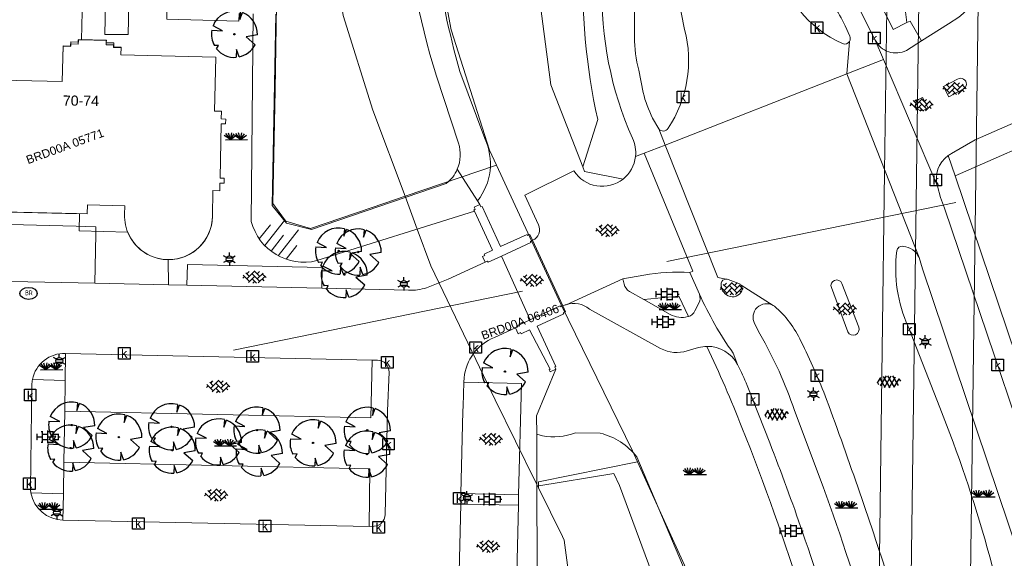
# Model space of a CAD drawing. Header units: metres. Extents: x 95652 to 96661, y 430734 to 431486.
# Tile 43 of 62: x 96305 to 96390, y 431062 to 431108. Entities that reach past the tile are written whole.
import ezdxf

# ---------------------------------------------------------------- set-up
doc = ezdxf.new("R2010")
doc.units = ezdxf.units.M
doc.linetypes.add('HIDDEN', pattern=[9.525, 6.35, -3.175])
doc.layers.get('0').update_dxf_attribs({"linetype": 'CONTINUOUS'})
for name, color, linetype in [('BAR_BEBOUWING', 7, 'CONTINUOUS'), ('BAR_HUISNUMMERS EN STRAATNAMEN', 7, 'CONTINUOUS'), ('BAR_TALUDLIJNEN', 7, 'CONTINUOUS'), ('BAR_TOPO', 7, 'CONTINUOUS'), ('BAR_WATER', 7, 'CONTINUOUS'), ('BAR_WEGEN', 7, 'CONTINUOUS'), ('BOR_LICHTMASTEN', 7, 'CONTINUOUS'), ('BRK_Kadastrale percelen en nummers', 7, 'CONTINUOUS'), ('BRK_Kadatrale percelen', 7, 'CONTINUOUS')]:
    doc.layers.add(name, color=color, linetype=linetype)
for name, color, linetype, true_color in [('BAR_PUNTSYMBOLEN', 7, 'CONTINUOUS', 0x707070), ('BAR_SYMBOLEN', 7, 'CONTINUOUS', 0x707070), ('BOR_PERSLEIDINGEN', 7, 'CONTINUOUS', 0x707070)]:
    doc.layers.add(name, color=color, linetype=linetype, true_color=true_color)
doc.styles.add('NLCS-ISO', font='NLCS-ISO.ttf')

# ---------------------------------------------------------------- blocks, each defined once
blk = doc.blocks.new('lichtmast_templ_1')
at = {"color": 8, "ltscale": 0.1, "true_color": 0x707070}
for p, q in [((-1.1, 0.63), (-2.19, 1.27)), ((0, 1.27), (0, 2.53)), ((1.1, 0.63), (2.19, 1.27)), ((-1.1, -0.63), (-2.19, -1.27)), ((0, -1.27), (0, -2.53)), ((1.1, -0.63), (2.19, -1.27))]:
    blk.add_line(p, q, dxfattribs=at)
at = {"color": 8, "true_color": 0x707070, "flags": 128}
for points in [[(-1.16, 0.5), (1.16, 0.5)], [(-1.16, -0.5), (1.16, -0.5)]]:
    blk.add_lwpolyline(points, dxfattribs=at)
at = {"color": 8, "ltscale": 0.1, "true_color": 0x707070}
blk.add_circle((0, 0), 1.27, dxfattribs=at)
blk = doc.blocks.new('betonstraatstenen_templ_1')
at = {"color": 8, "true_color": 0x707070}
for p, q in [((-3.44, -0.47), (-2.97, 0)), ((-3.31, 0.34), (-1.48, -1.48)), ((-2.52, 1.03), (-1.48, 0)), ((-2.23, -0.74), (0, 1.48)), ((-2.23, 0.74), (-1.57, 1.4)), ((-1.77, -1.77), (0, 0)), ((-0.74, 0.74), (1.48, -1.48)), ((-0.1, 1.58), (1.48, 0)), ((0.74, 0.74), (1.4, 1.4)), ((0.74, -0.74), (2.46, 0.98)), ((1.06, -1.91), (2.97, 0)), ((2.23, 0.74), (3.31, -0.34)), ((-0.74, -0.74), (0.5, -1.99)), ((-0.52, -2), (0, -1.48)), ((2.23, -0.74), (2.72, -1.24))]:
    blk.add_line(p, q, dxfattribs=at)
blk = doc.blocks.new('lichtmast_templ_2')
at = {"color": 8, "ltscale": 0.1, "true_color": 0x707070}
for p, q in [((-1.1, 0.63), (-2.19, 1.27)), ((0, 1.27), (0, 2.53)), ((1.1, 0.63), (2.19, 1.27)), ((-1.1, -0.63), (-2.19, -1.27)), ((0, -1.27), (0, -2.53)), ((1.1, -0.63), (2.19, -1.27))]:
    blk.add_line(p, q, dxfattribs=at)
at = {"color": 8, "true_color": 0x707070, "flags": 128}
for points in [[(-1.16, 0.5), (1.16, 0.5)], [(-1.16, -0.5), (1.16, -0.5)]]:
    blk.add_lwpolyline(points, dxfattribs=at)
at = {"color": 8, "ltscale": 0.1, "true_color": 0x707070}
blk.add_circle((0, 0), 1.27, dxfattribs=at)
blk = doc.blocks.new('gras_templ_1')
at = {"color": 8, "true_color": 0x707070, "flags": 128}
for points in [[(-0.376, -0.169), (-0.752, 0.081)], [(-0.376, -0.169), (-0.657, 0.202)], [(-0.376, -0.169), (-0.488, 0.24)], [(-0.376, -0.169), (-0.291, 0.251)], [(-0.376, -0.169), (-0.131, 0.191)], [(-0.376, -0.169), (-0.007, 0.103)], [(0.247, -0.165), (-0.129, 0.086)], [(0.247, -0.165), (-0.034, 0.206)], [(0.247, -0.165), (0.135, 0.245)], [(0.247, -0.165), (0.332, 0.255)], [(0.247, -0.165), (0.492, 0.196)], [(0.247, -0.165), (0.616, 0.107)], [(-0.688, -0.172), (0.688, -0.161)]]:
    blk.add_lwpolyline(points, dxfattribs=at)
blk = doc.blocks.new('tegels_templ_1')
at = {"color": 8, "true_color": 0x707070}
for p, q in [((-3.08, 0.75), (-3, 0.75)), ((-3, -0.83), (-3, 0.83)), ((-3, 0), (-1.5, 0)), ((-1.84, 1.5), (-1.5, 1.5)), ((-1.5, -1.6), (-1.5, 1.6)), ((-1.5, 0.75), (0, 0.75)), ((0, -1.78), (0, 1.78)), ((0, 1.5), (1.5, 1.5)), ((0, 0), (1.5, 0)), ((1.5, -1.6), (1.5, 1.6)), ((1.5, 0.75), (3, 0.75)), ((3, -0.83), (3, 0.83)), ((3, 0), (3.39, 0)), ((-3.08, -0.75), (-3, -0.75)), ((-1.84, -1.5), (-1.5, -1.5)), ((-1.5, -0.75), (0, -0.75)), ((0, -1.5), (1.5, -1.5)), ((1.5, -0.75), (3, -0.75))]:
    blk.add_line(p, q, dxfattribs=at)
blk = doc.blocks.new('asfalt_templ_1')
at = {"color": 8, "ltscale": 0.1, "true_color": 0x707070}
for p, q in [((-5.73, -0.58), (-4.19, 2.08)), ((-2, -2.83), (-4.67, 1.79)), ((-4.27, -2.06), (-1.41, 2.89)), ((0.39, -2.97), (-2.83, 2.61)), ((-2.36, -2.75), (0.91, 2.91)), ((2.51, -2.63), (-0.71, 2.95)), ((-0.19, -2.99), (2.96, 2.46)), ((4.34, -1.81), (1.68, 2.8)), ((2.29, -2.69), (4.71, 1.49)), ((5.47, 0.24), (4.78, 1.42)), ((-5.08, -1.49), (-5.82, -0.22))]:
    blk.add_line(p, q, dxfattribs=at)
blk = doc.blocks.new('kolk-symbool_templ_1')
at = {"true_color": 0x707070}
h = blk.add_hatch(color=8, dxfattribs=at)
h.dxf.hatch_style = 1
h.paths.add_polyline_path([(0.023, -0.036), (0.189, 0.125), (0.094, 0.125), (-0.08, -0.052), (-0.028, -0.087), (0.115, -0.309), (0.206, -0.309)])
h.paths.add_polyline_path([(-0.028, -0.087), (-0.08, -0.052), (-0.08, 0.29), (-0.154, 0.29), (-0.154, -0.309), (-0.08, -0.309), (-0.08, -0.137)])
at = {"color": 8, "true_color": 0x707070}
blk.add_lwpolyline([(-0.376, 0.366), (0.374, 0.366), (0.374, -0.384), (-0.376, -0.384)], close=True, dxfattribs=at)
blk = doc.blocks.new('brandkraanput_templ_1')
at = {"true_color": 0x707070}
h = blk.add_hatch(color=8, dxfattribs=at)
h.dxf.hatch_style = 1
h.paths.add_polyline_path([(-0.121, 0.087), (-0.081, 0.087), (-0.046, 0.092), (-0.053, 0.098), (-0.061, 0.103), (-0.071, 0.106), (-0.081, 0.107), (-0.131, 0.107), (-0.138, 0.105), (-0.141, 0.097), (-0.141, -0.083), (-0.139, -0.09), (-0.131, -0.093), (-0.081, -0.093), (-0.074, -0.093), (-0.064, -0.091), (-0.055, -0.087), (-0.047, -0.082), (-0.039, -0.076), (-0.121, -0.073), (-0.121, 0.007), (-0.081, 0.007), (-0.041, 0.012), (-0.05, 0.018), (-0.046, 0.021), (-0.121, 0.027)])
h.paths.add_polyline_path([(-0.031, 0.057), (-0.032, 0.066), (-0.035, 0.076), (-0.039, 0.085), (-0.046, 0.092), (-0.081, 0.087), (-0.078, 0.087), (-0.068, 0.084), (-0.06, 0.078), (-0.058, 0.075), (-0.053, 0.067), (-0.051, 0.057), (-0.051, 0.053), (-0.054, 0.044), (-0.06, 0.036), (-0.063, 0.033), (-0.071, 0.028), (-0.081, 0.027), (-0.121, 0.027), (-0.046, 0.021), (-0.039, 0.029), (-0.035, 0.037), (-0.032, 0.047)])
h.paths.add_polyline_path([(-0.021, -0.03), (-0.022, -0.02), (-0.025, -0.011), (-0.029, -0.002), (-0.034, 0.005), (-0.041, 0.012), (-0.081, 0.007), (-0.08, 0.007), (-0.07, 0.005), (-0.061, 0.001), (-0.053, -0.005), (-0.052, -0.006), (-0.046, -0.014), (-0.042, -0.023), (-0.041, -0.033), (-0.041, -0.035), (-0.043, -0.045), (-0.047, -0.054), (-0.053, -0.061), (-0.054, -0.063), (-0.062, -0.069), (-0.071, -0.072), (-0.081, -0.073), (-0.121, -0.073), (-0.039, -0.076), (-0.034, -0.07), (-0.028, -0.062), (-0.024, -0.053), (-0.022, -0.043), (-0.021, -0.033)])
h.paths.add_polyline_path([(0.039, -0.013), (0.079, -0.013), (0.082, -0.013), (0.103, -0.009), (0.106, -0.007), (0.115, -0.003), (0.122, 0.003), (0.039, 0.007), (0.039, 0.087), (0.079, 0.087), (0.121, 0.089), (0.116, 0.094), (0.107, 0.1), (0.099, 0.104), (0.089, 0.106), (0.079, 0.107), (0.029, 0.107), (0.022, 0.105), (0.019, 0.097), (0.019, -0.083), (0.021, -0.09), (0.029, -0.093), (0.036, -0.091), (0.039, -0.083)])
h.paths.add_polyline_path([(0.103, -0.009), (0.082, -0.013), (0.12, -0.088), (0.12, -0.089), (0.129, -0.093), (0.136, -0.09), (0.139, -0.083), (0.137, -0.079)])
h.paths.add_polyline_path([(0.138, 0.036), (0.139, 0.047), (0.138, 0.054), (0.136, 0.064), (0.133, 0.073), (0.128, 0.082), (0.121, 0.089), (0.079, 0.087), (0.08, 0.087), (0.09, 0.085), (0.099, 0.081), (0.107, 0.075), (0.108, 0.074), (0.114, 0.066), (0.118, 0.057), (0.119, 0.047), (0.119, 0.045), (0.117, 0.035), (0.113, 0.026), (0.107, 0.018), (0.106, 0.017), (0.098, 0.012), (0.089, 0.008), (0.079, 0.007), (0.039, 0.007), (0.122, 0.003), (0.128, 0.01), (0.133, 0.018), (0.136, 0.026)])
at = {"color": 8, "true_color": 0x707070}
blk.add_ellipse((-0.013, -0.017), major_axis=(-0.364, 0), ratio=0.685994, dxfattribs=at)
blk = doc.blocks.new('lichtmast_templ_3')
at = {"color": 8, "ltscale": 0.1, "true_color": 0x707070}
for p, q in [((-1.1, 0.63), (-2.19, 1.27)), ((0, 1.27), (0, 2.53)), ((1.1, 0.63), (2.19, 1.27)), ((-1.1, -0.63), (-2.19, -1.27)), ((0, -1.27), (0, -2.53)), ((1.1, -0.63), (2.19, -1.27))]:
    blk.add_line(p, q, dxfattribs=at)
at = {"color": 8, "true_color": 0x707070, "flags": 128}
for points in [[(-1.16, 0.5), (1.16, 0.5)], [(-1.16, -0.5), (1.16, -0.5)]]:
    blk.add_lwpolyline(points, dxfattribs=at)
at = {"color": 8, "ltscale": 0.1, "true_color": 0x707070}
blk.add_circle((0, 0), 1.27, dxfattribs=at)
blk = doc.blocks.new('boom_templ_2')
at = {"color": 8, "ltscale": 20, "true_color": 0x707070, "flags": 128}
for points in [[(0.63, 2.39), (0.56, 1.58), (0.85, 2.33)], [(-2.44, 0.44), (-1.29, 0.39), (-2.3, 0.92)], [(2.48, -0.06), (1.26, -0.27), (2.21, -1.12)], [(-1.92, -1.57), (-1.72, -1.19), (-2.16, -1.22)], [(0.49, -2.43), (0.21, -1.64), (0.18, -2.47)]]:
    blk.add_lwpolyline(points, dxfattribs=at)
blk.add_lwpolyline([(2.48, -0.06, 0.321944), (0.85, 2.33, 0.321944)], format="xyb", dxfattribs=at)
at = {"color": 8, "true_color": 0x707070}
blk.add_circle((0, 0), 0.0738, dxfattribs=at)
at = {"color": 8, "ltscale": 20, "true_color": 0x707070}
for start, end in [(75.1844, 158.299), (169.749, 209.4302), (219.2667, 274.1068), (281.3601, 333.2046)]:
    blk.add_arc((0, 0), 2.48, start, end, dxfattribs=at)

msp = doc.modelspace()

# ---------------------------------------------------------------- linework, layer by layer
at = {"layer": 'BAR_BEBOUWING', "color": 8, "linetype": 'Continuous', "lineweight": 0, "ltscale": 0.01, "true_color": 0x707070, "flags": 128}
for points in [[(96310.619, 431106.247), (96310.324, 431106.255), (96310.315, 431105.883), (96309.655, 431105.898), (96309.65, 431105.678), (96309.023, 431105.691), (96308.951, 431102.652), (96294.58, 431102.971), (96294.526, 431100.951), (96293.798, 431100.963), (96293.729, 431098.559), (96293.105, 431098.57), (96292.937, 431091.135), (96294.836, 431091.082), (96294.839, 431091.623), (96310.176, 431091.28), (96311.091, 431091.26), (96311.108, 431092.03), (96314.332, 431091.958), (96314.316, 431091.2, 0.120161), (96314.695, 431089.445, 0.285449), (96318.075, 431087.314)], [(96318.075, 431087.314, 0.409822), (96321.882, 431091.02), (96321.919, 431093.258), (96322.518, 431093.249), (96322.529, 431093.908), (96322.899, 431093.902), (96322.906, 431094.322), (96322.536, 431094.328), (96322.631, 431099.02), (96323.01, 431099.015), (96323.023, 431099.423), (96322.634, 431099.434), (96322.652, 431100.097), (96322.064, 431100.112), (96322.166, 431104.766), (96314.007, 431104.953), (96314.019, 431105.577), (96313.359, 431105.589), (96313.365, 431105.808), (96312.725, 431105.824), (96312.733, 431106.19), (96310.619, 431106.247)]]:
    msp.add_lwpolyline(points, format="xyb", dxfattribs=at)
at = {"layer": 'BAR_TALUDLIJNEN', "color": 8, "linetype": 'Continuous', "lineweight": 0, "true_color": 0x707070, "flags": 128}
for points in [[(96325.916, 431089.11), (96326.874, 431090.322)], [(96326.387, 431088.535), (96328.086, 431090.684)], [(96327.544, 431087.656), (96329.304, 431089.883)], [(96328.231, 431087.354), (96329.153, 431088.521)]]:
    msp.add_lwpolyline(points, dxfattribs=at)
at = {"layer": 'BAR_TALUDLIJNEN', "color": 8, "linetype": 'Continuous', "lineweight": 0, "ltscale": 0.01, "true_color": 0x707070, "flags": 128}
msp.add_lwpolyline([(96326.933, 431088.054), (96328.014, 431089.421)], dxfattribs=at)
at = {"layer": 'BAR_TOPO', "color": 8, "linetype": 'Continuous', "lineweight": 0, "ltscale": 0.01, "true_color": 0x707070, "flags": 128}
for points in [[(96342.853, 431230.335), (96343.399, 431188.732), (96344.471, 431171.487), (96345.866, 431156.793), (96347.11, 431143.012), (96348.454, 431128.335), (96349.408, 431114.671), (96351.043, 431102.36), (96353.789, 431095.303)], [(96381.468, 431109.563), (96381.695, 431107.729)], [(96357.246, 431094.251), (96353.944, 431094.905), (96353.789, 431095.303)], [(96344.447, 431091.501), (96344.41, 431091.581), (96344.505, 431091.657), (96344.434, 431091.839), (96344.922, 431092.059)], [(96349.463, 431088.987), (96349.233, 431089.482), (96349.034, 431089.39), (96348.981, 431089.488), (96346.697, 431088.438), (96345.105, 431091.905), (96345.004, 431091.865), (96344.922, 431092.059)], [(96344.447, 431091.501), (96346.016, 431088.122), (96345.299, 431087.784), (96345.336, 431087.684), (96345.139, 431087.586), (96345.382, 431087.098)], [(96346.775, 431087.625), (96349.307, 431088.789), (96349.266, 431088.884), (96349.463, 431088.987)], [(96345.382, 431087.098), (96345.579, 431087.196), (96345.625, 431087.096), (96346.775, 431087.625)], [(96352.072, 431083.324), (96351.872, 431083.239), (96351.826, 431083.334), (96349.243, 431082.135)], [(96351.463, 431077.879), (96351.372, 431078.073), (96351.469, 431078.123), (96349.858, 431081.582), (96352.148, 431082.639), (96352.103, 431082.736), (96352.3, 431082.83), (96352.072, 431083.324)], [(96349.243, 431082.135), (96348.144, 431081.625), (96348.189, 431081.527), (96347.989, 431081.434)], [(96347.989, 431081.434), (96348.221, 431080.935), (96348.42, 431081.028), (96348.467, 431080.928), (96349.179, 431081.26), (96350.979, 431077.883), (96350.88, 431077.835), (96350.973, 431077.642), (96351.463, 431077.879)], [(96349.812, 431072.29), (96349.805, 431073.868), (96351.463, 431077.879)]]:
    msp.add_lwpolyline(points, dxfattribs=at)
msp.add_lwpolyline([(96353.789, 431095.303), (96355.069, 431099.372, -0.062689), (96353.79, 431113.363), (96354.042, 431129.874), (96354.289, 431154.547), (96355.181, 431187.105), (96355.795, 431216.327), (96356.764, 431228.023), (96356.935, 431230.709)], format="xyb", dxfattribs=at)
msp.add_lwpolyline([(96312.621, 431106.708), (96314.636, 431106.694), (96314.711, 431110.664), (96312.69, 431110.774)], close=True, dxfattribs=at)
at = {"layer": 'BAR_WATER', "color": 8, "linetype": 'Continuous', "lineweight": 0, "ltscale": 0.01, "true_color": 0x707070, "flags": 128}
for points in [[(96326.098, 431234.053), (96327.376, 431230.613), (96330.512, 431221.607), (96332.486, 431203.45), (96333.796, 431179.865), (96335.774, 431154.399), (96337.242, 431135.155), (96338.2, 431119.924), (96338.079, 431118.558, 0.048677), (96341.172, 431103.132), (96343.077, 431097.345, -0.181445), (96342.976, 431095.113)], [(96344.719, 431092.377, 0.285483), (96345.335, 431097.75), (96343.182, 431103.51, -0.025249), (96340.963, 431113.697), (96339.742, 431120.456), (96339.217, 431136.171), (96337.175, 431154.822), (96335.182, 431179.975), (96333.884, 431203.527), (96331.887, 431221.917), (96328.721, 431231.006), (96328.7, 431231.056)], [(96325.389, 431108.485), (96325.227, 431090.612, 0.410341), (96330.883, 431087.229), (96344.447, 431091.501)], [(96342.976, 431095.113, -0.125193), (96342.02, 431093.865), (96330.403, 431089.904), (96328.272, 431090.452), (96327.038, 431091.99), (96327.337, 431108.46)], [(96362.967, 431033.673), (96363.12, 431033.695), (96368.725, 431036.297, 0.377153), (96369.994, 431042.43), (96368.516, 431045.027), (96367.332, 431049.286), (96358.431, 431070.325, 0.171846), (96355.291, 431072.368), (96353.147, 431072.392, -0.131461), (96350.299, 431072.143), (96349.812, 431072.29)]]:
    msp.add_lwpolyline(points, format="xyb", dxfattribs=at)
for points in [[(96344.719, 431092.377), (96342.976, 431095.113)], [(96344.922, 431092.059), (96344.719, 431092.377)], [(96349.812, 431072.29), (96349.831, 431067.808)], [(96349.831, 431067.808), (96356.46, 431068.905), (96356.931, 431067.871), (96364.23, 431048.159), (96365.324, 431044.597)], [(96349.831, 431067.808), (96349.891, 431053.998)]]:
    msp.add_lwpolyline(points, dxfattribs=at)
at = {"layer": 'BAR_WEGEN', "color": 8, "linetype": 'Continuous', "lineweight": 0, "ltscale": 0.01, "true_color": 0x707070, "flags": 128}
for points in [[(96378.976, 431106.216), (96376.537, 431111.086, -0.05273), (96374.991, 431114.685, -0.059317), (96371.837, 431142.434), (96372.201, 431171.896), (96372.713, 431207.838, 0.019672), (96372.365, 431215.868), (96371.509, 431228.289), (96371.325, 431232.276, -0.034242), (96371.231, 431235.313), (96371.234, 431242.305), (96371.264, 431244.358)], [(96368.922, 431242.408, 0.963322), (96368.433, 431242.437), (96367.918, 431206.822), (96367.429, 431172.824), (96367.024, 431144.303, 0.051943), (96369.539, 431116.947), (96370.44, 431113.017, 0.237342), (96376.138, 431105.923, 0.380816), (96376.757, 431106.117)], [(96376.757, 431106.117, 0.236106), (96376.791, 431106.549), (96376.394, 431107.457, 0.032859), (96374.232, 431111.005, -0.111051), (96372.56, 431114.532, -0.059914), (96369.444, 431143.307), (96369.806, 431172.311), (96370.293, 431206.39, 0.029865), (96370.07, 431214.393), (96368.918, 431232.362, -0.0097), (96368.833, 431236.383), (96368.857, 431241.393), (96368.922, 431242.408)], [(96361.595, 431240.996), (96361.661, 431239.977), (96361.528, 431235.981, -0.023105), (96359.954, 431218.58, 0.031649), (96359.411, 431212.606), (96358.224, 431133.451), (96358.234, 431106.486, 0.062313), (96358.608, 431103.628), (96358.988, 431101.705, 0.060436), (96359.795, 431099.509), (96360.319, 431098.591)], [(96360.319, 431098.591, 0.540312), (96361.137, 431098.629, 0.213026), (96362.551, 431107.145), (96361.409, 431113.014, -0.031991), (96360.63, 431134.488), (96362.095, 431240.979, 0.965972), (96361.595, 431240.996)], [(96358.326, 431096.185, 0.141705), (96358.059, 431097.773, -0.113734), (96355.469, 431111.031), (96355.799, 431124.39), (96355.801, 431135.674), (96356.415, 431174.309), (96356.906, 431207.794, -0.03268), (96357.527, 431218.84, 0.023939), (96358.856, 431230.746)], [(96373.126, 431230.775, 0.007562), (96373.344, 431227.342), (96374.143, 431215.347, -0.029676), (96374.454, 431206.35), (96373.626, 431146.376, 0.03051), (96374.282, 431129.398, 0.044346), (96376.871, 431114.676), (96377.243, 431113.74), (96380.519, 431107.138), (96381.695, 431107.729)], [(96382.97, 431106.168), (96385.273, 431107.623), (96386.172, 431108.206, 0.270291), (96388.856, 431115.035), (96388.562, 431117.034, -0.034636), (96387.98, 431124.023), (96387.945, 431126.388), (96389.271, 431230.704)], [(96382.97, 431106.168), (96381.655, 431105.338, -0.420303), (96378.976, 431106.216)], [(96385.25, 431096.273, -0.033202), (96385.537, 431096.447), (96387.573, 431097.621), (96405.01, 431105.274, -0.071939), (96409.04, 431106.418)], [(96357.246, 431094.251, 0.198896), (96358.326, 431096.185)], [(96384.333, 431093.636, -0.320341), (96385.25, 431096.273)], [(96349.463, 431088.987, 0.424557), (96349.967, 431090.324), (96348.795, 431092.872), (96353.022, 431094.956, 0.442934), (96357.246, 431094.251)], [(96406.969, 430991.546), (96406.976, 430995.631, 0.109511), (96406.226, 430998.845, 0.078609), (96405.485, 431000.186), (96404.882, 431000.989), (96404.403, 431001.594), (96403.769, 431002.344, -0.189187), (96402.278, 431006.717), (96402.279, 431015.76), (96402.313, 431017.92), (96402.339, 431022.754), (96402.268, 431025.394), (96402.177, 431028.742, 0.071536), (96395.348, 431060.965), (96384.932, 431091.754), (96384.601, 431092.681), (96384.333, 431093.636)], [(96382.751, 431087.487, 0.27919), (96381.378, 431088.456, 0.439207), (96380.83, 431088.062, 0.139019), (96381.816, 431081.545), (96384.534, 431074.574, -0.053879), (96391.38, 431050.037, 0.364755), (96395.611, 431046.435, 0.350349), (96395.94, 431046.974)], [(96395.94, 431046.974, 0.052398), (96395.919, 431047.069), (96395.604, 431048.02, 0.027059), (96392.305, 431059.004), (96383.036, 431086.52), (96382.751, 431087.487)], [(96331.302, 431084.846), (96338.772, 431084.679, 0.086301), (96340.325, 431084.897), (96342.194, 431085.624), (96345.382, 431087.098)], [(96357.242, 431085.653), (96359.031, 431085.982, -0.052452), (96363.015, 431086.221)], [(96359.039, 431083.887), (96357.807, 431084.585, -0.204467), (96357.336, 431085.205), (96357.242, 431085.653)], [(96367.422, 431085.116, -0.313142), (96367.475, 431084.634, -0.433444), (96366.315, 431084.199, -0.330579), (96365.704, 431085.285, -0.352051), (96366.126, 431085.641)], [(96366.126, 431085.641, -0.115596), (96366.317, 431085.601), (96367.212, 431085.249, -0.148409), (96367.422, 431085.116)], [(96363.821, 431084.35, -0.214109), (96363.787, 431083.565), (96363.43, 431082.893, -0.247015), (96362.883, 431082.428)], [(96363.821, 431084.35, 0.046656), (96366.732, 431079.268), (96367.107, 431078.278)], [(96352.342, 431083.437, 0.033641), (96352.072, 431083.324)], [(96364.478, 431079.849, 0.064038), (96363.746, 431079.742), (96362.784, 431079.472, -0.214769), (96360.488, 431079.671), (96354.364, 431083.063, 0.259245), (96352.342, 431083.437)], [(96362.883, 431082.428), (96362.834, 431082.418, -0.207576), (96361.316, 431082.597), (96359.039, 431083.887)], [(96370.183, 431083.374, 0.746294), (96368.578, 431081.81), (96369.041, 431080.923, -0.048906), (96372.013, 431074.333), (96374.491, 431067.747, -0.036502), (96381.956, 431041.416)], [(96384.327, 431041.715), (96384.591, 431042.661, 0.033167), (96380.334, 431059.152, 0.009983), (96374.783, 431075.265, 0.02405), (96372.574, 431080.294, 0.107927), (96370.293, 431083.304), (96370.29, 431083.306), (96370.288, 431083.308), (96370.183, 431083.374)], [(96347.989, 431081.434), (96346.168, 431080.605, 0.278439), (96343.551, 431077.124), (96343.539, 431076.758)], [(96377.135, 431040.808), (96376.963, 431041.76), (96376.788, 431042.712, 0.041218), (96367.491, 431072.86, 0.015355), (96364.478, 431079.849)], [(96364.478, 431079.849, -0.285698), (96367.107, 431078.278)], [(96309.238, 431079.237, 0.370523), (96306.381, 431076.982)], [(96335.371, 431064.346), (96335.821, 431064.35, 0.403417), (96336.748, 431065.354), (96336.967, 431074.308), (96337.095, 431077.628, 0.433961), (96336.099, 431078.653), (96335.652, 431078.666)], [(96367.107, 431078.278, -0.026679), (96367.939, 431076.465), (96369.882, 431071.527, -0.011183), (96372.706, 431063.856, -0.033153), (96378.952, 431041.037)], [(96306.381, 431076.982, 0.03948), (96306.331, 431076.526), (96306.208, 431067.577, 0.031123), (96306.251, 431067.221)], [(96306.251, 431067.221, 0.35914), (96309.01, 431064.89)]]:
    msp.add_lwpolyline(points, format="xyb", dxfattribs=at)
for points in [[(96324.472, 431108.497), (96324.179, 431108.511), (96324.152, 431107.854), (96317.96, 431108.014), (96317.983, 431110.898), (96310.724, 431111.097), (96310.619, 431106.247)], [(96381.695, 431107.729), (96381.971, 431107.868), (96382.97, 431106.168)], [(96376.535, 431103.329), (96376.757, 431106.117)], [(96378.976, 431106.216), (96379.68, 431104.563)], [(96376.535, 431103.329), (96379.68, 431104.563)], [(96379.68, 431104.563), (96384.333, 431093.636)], [(96360.878, 431097.186), (96376.535, 431103.329)], [(96382.751, 431087.487), (96376.535, 431103.329)], [(96360.319, 431098.591), (96360.878, 431097.186)], [(96395.028, 431098.546), (96385.844, 431094.522)], [(96360.878, 431097.186), (96359.078, 431096.48)], [(96360.878, 431097.186), (96365.418, 431085.786), (96366.126, 431085.641)], [(96359.078, 431096.48), (96358.326, 431096.185)], [(96363.015, 431086.221), (96363.267, 431086.325), (96359.078, 431096.48)], [(96385.25, 431096.273), (96385.844, 431094.522)], [(96385.844, 431094.522), (96392.586, 431074.643)], [(96311.76, 431085.297), (96311.834, 431089.51), (96311.845, 431090.156), (96310.947, 431090.178), (96310.154, 431090.198), (96293.096, 431090.626), (96292.994, 431085.659)], [(96349.463, 431088.987), (96352.072, 431083.324)], [(96346.775, 431087.625), (96349.243, 431082.135)], [(96318.075, 431087.314), (96318.087, 431085.145)], [(96319.691, 431085.106), (96319.741, 431086.895), (96331.34, 431086.63), (96331.302, 431084.846)], [(96363.015, 431086.221), (96363.821, 431084.35)], [(96292.994, 431085.659), (96311.76, 431085.297)], [(96311.76, 431085.297), (96318.087, 431085.145)], [(96318.087, 431085.145), (96319.691, 431085.106)], [(96319.691, 431085.106), (96331.302, 431084.846)], [(96352.342, 431083.437), (96357.242, 431085.653)], [(96367.422, 431085.116), (96370.183, 431083.374)], [(96362.883, 431082.428), (96362.051, 431084.162), (96359.039, 431083.887)], [(96309.205, 431076.912), (96309.238, 431079.237)], [(96335.652, 431078.666), (96309.238, 431079.237)], [(96335.652, 431078.666), (96335.515, 431073.679), (96309.168, 431074.261)], [(96306.381, 431076.982), (96309.205, 431076.912)], [(96309.205, 431076.912), (96309.168, 431074.261)], [(96343.539, 431076.758), (96343.471, 431074.701), (96343.453, 431074.259), (96343.285, 431067.188)], [(96343.539, 431076.758), (96348.492, 431076.649), (96348.255, 431067.066)], [(96309.168, 431074.261), (96309.094, 431069.888)], [(96309.094, 431069.888), (96309.048, 431067.135)], [(96309.094, 431069.888), (96335.451, 431069.299), (96335.371, 431064.346)], [(96309.048, 431067.135), (96306.251, 431067.221)], [(96309.01, 431064.89), (96309.048, 431067.135)], [(96343.266, 431066.262), (96343.285, 431067.188)], [(96343.285, 431067.188), (96348.255, 431067.066)], [(96343.266, 431066.262), (96343.096, 431059.213)], [(96348.234, 431066.169), (96343.266, 431066.262)], [(96348.255, 431067.066), (96348.234, 431066.169)], [(96348.234, 431066.169), (96348.068, 431059.113), (96343.096, 431059.213)], [(96309.01, 431064.89), (96335.371, 431064.346)]]:
    msp.add_lwpolyline(points, dxfattribs=at)
for points in [[(96386.071, 431102.865), (96384.84, 431102.241), (96385.313, 431101.333), (96386.554, 431101.985, 1.039672)], [(96383.155, 431100.203), (96383.537, 431100.364), (96383.039, 431101.282), (96382.693, 431101.105, 0.960286)], [(96376.104, 431085.259, 0.991634), (96375.193, 431084.904), (96376.6, 431081.093, 0.949692), (96377.546, 431081.509)]]:
    msp.add_lwpolyline(points, format="xyb", close=True, dxfattribs=at)
at = {"layer": 'BOR_PERSLEIDINGEN', "color": 8, "linetype": 'HIDDEN', "lineweight": 0, "ltscale": 4, "true_color": 0x707070, "flags": 128}
msp.add_lwpolyline([(96323.706, 431079.508), (96393.779, 431093.848), (96397.045, 431093.05), (96397.393, 431092.357)], dxfattribs=at)
at = {"layer": 'BRK_Kadastrale percelen en nummers', "color": 75, "lineweight": 5, "ltscale": 3.900864, "true_color": 0x739642, "flags": 128}
for points in [[(96387.089, 431053.619), (96389.871, 431261.534), (96384.741, 431260.541), (96381.96, 431051.339)], [(96328.273, 431155.34), (96327.815, 431133.696), (96327.455, 431112.973), (96327.274, 431101.921), (96327.075, 431092.165), (96327.868, 431091.083)], [(96358.504, 431069.907), (96364.854, 431055.952), (96368.23, 431045.654), (96379.196, 431050.11), (96379.261, 431055.051), (96379.582, 431079.538), (96379.782, 431094.884), (96379.966, 431108.949), (96380.17, 431124.482)], [(96338.472, 431092.776), (96335.699, 431100.201), (96333.153, 431108.351), (96331.709, 431117.944), (96331.685, 431118.295)], [(96340.697, 431116.456), (96342.459, 431107.109), (96345.759, 431096.755), (96346.362, 431095.45)], [(96294.839, 431091.623), (96310.431, 431091.275), (96310.398, 431089.785), (96314.608, 431089.691), (96314.741, 431089.353), (96314.876, 431089.114), (96315, 431088.926), (96315.324, 431088.525), (96315.648, 431088.215), (96315.749, 431088.132), (96316.019, 431087.936), (96316.245, 431087.799), (96316.479, 431087.678), (96316.68, 431087.59), (96316.863, 431087.521), (96317.133, 431087.439), (96317.355, 431087.388), (96317.638, 431087.342), (96318.008, 431087.315), (96318.294, 431087.319), (96318.616, 431087.349), (96318.864, 431087.392), (96319.135, 431087.459), (96319.443, 431087.561), (96319.68, 431087.66), (96319.909, 431087.775), (96320.181, 431087.939), (96320.43, 431088.117), (96320.741, 431088.389), (96320.894, 431088.547), (96321.191, 431088.917), (96321.397, 431089.243), (96321.557, 431089.561), (96321.667, 431089.838), (96321.766, 431090.166), (96321.836, 431090.503), (96321.867, 431090.757), (96321.882, 431091.02), (96321.919, 431093.258), (96322.518, 431093.249), (96322.529, 431093.908), (96322.899, 431093.902), (96322.906, 431094.322), (96322.536, 431094.328), (96322.631, 431099.02), (96323.01, 431099.015), (96323.023, 431099.423), (96322.634, 431099.434), (96322.652, 431100.097), (96322.064, 431100.112), (96322.166, 431104.766), (96314.007, 431104.953), (96314.022, 431105.603), (96313.382, 431105.618), (96313.391, 431105.988), (96312.741, 431106.003), (96312.746, 431106.223), (96310.347, 431106.278), (96310.342, 431106.058), (96309.692, 431106.073), (96309.684, 431105.703), (96309.023, 431105.718), (96308.951, 431102.652), (96294.58, 431102.971)], [(96358.504, 431069.907), (96358.074, 431070.851), (96351.91, 431083.436), (96346.362, 431095.45), (96338.472, 431092.776), (96339.527, 431089.951), (96340.708, 431086.788), (96344.217, 431079.446), (96346.226, 431075.242), (96349.737, 431068.114), (96349.958, 431067.666)], [(96338.472, 431092.776), (96335.645, 431091.818), (96330.339, 431089.985), (96329.345, 431090.286), (96328.209, 431090.628), (96327.868, 431091.083)], [(96358.504, 431069.907), (96349.956, 431068.175), (96349.958, 431067.666), (96352.022, 431063.474), (96352.184, 431063.145), (96353.188, 431055.599), (96354.542, 431045.423), (96354.816, 431043.367), (96354.798, 431042.037), (96353.672, 431040.455), (96351.764, 431039.483), (96350.047, 431039.095)]]:
    msp.add_lwpolyline(points, dxfattribs=at)
at = {"layer": 'BRK_Kadastrale percelen en nummers', "color": 75, "lineweight": 0, "true_color": 0x739642, "flags": 128}
msp.add_lwpolyline([(96294.58, 431102.971), (96308.951, 431102.652), (96309.023, 431105.718), (96309.684, 431105.703), (96309.692, 431106.073), (96310.342, 431106.058), (96310.347, 431106.278), (96312.746, 431106.223), (96312.741, 431106.003), (96313.391, 431105.988), (96313.382, 431105.618), (96314.022, 431105.603), (96314.007, 431104.953), (96322.166, 431104.766), (96322.064, 431100.112), (96322.652, 431100.097), (96322.634, 431099.434), (96323.023, 431099.423), (96323.01, 431099.015), (96322.631, 431099.02), (96322.536, 431094.328), (96322.906, 431094.322), (96322.899, 431093.902), (96322.529, 431093.908), (96322.518, 431093.249), (96321.919, 431093.258), (96321.882, 431091.02), (96321.867, 431090.757), (96321.836, 431090.503), (96321.766, 431090.166), (96321.667, 431089.838), (96321.557, 431089.561), (96321.397, 431089.243), (96321.191, 431088.917), (96320.894, 431088.547), (96320.741, 431088.389), (96320.43, 431088.117), (96320.181, 431087.939), (96319.909, 431087.775), (96319.68, 431087.66), (96319.443, 431087.561), (96319.135, 431087.459), (96318.864, 431087.392), (96318.616, 431087.349), (96318.294, 431087.319), (96318.008, 431087.315), (96317.638, 431087.342), (96317.355, 431087.388), (96317.133, 431087.439), (96316.863, 431087.521), (96316.68, 431087.59), (96316.479, 431087.678), (96316.245, 431087.799), (96316.019, 431087.936), (96315.749, 431088.132), (96315.648, 431088.215), (96315.324, 431088.525), (96315, 431088.926), (96314.876, 431089.114), (96314.741, 431089.353), (96314.608, 431089.691), (96310.398, 431089.785), (96310.431, 431091.275), (96294.839, 431091.623)], dxfattribs=at)
at = {"layer": 'BRK_Kadatrale percelen', "color": 75, "linetype": 'Continuous', "lineweight": 5, "ltscale": 0.01, "true_color": 0x739642, "flags": 128}
for points in [[(96387.089, 431053.619), (96389.871, 431261.534), (96384.741, 431260.541), (96381.96, 431051.339)], [(96328.273, 431155.34), (96327.815, 431133.696), (96327.455, 431112.973), (96327.274, 431101.921), (96327.075, 431092.165), (96327.868, 431091.083)], [(96364.854, 431055.952), (96368.23, 431045.654), (96379.196, 431050.11), (96379.261, 431055.051), (96379.582, 431079.538), (96379.782, 431094.884), (96379.966, 431108.949), (96380.17, 431124.482)], [(96338.472, 431092.776), (96335.699, 431100.201), (96333.153, 431108.351), (96331.709, 431117.944), (96331.685, 431118.295)], [(96340.697, 431116.456), (96342.459, 431107.109), (96345.759, 431096.755), (96346.362, 431095.45)], [(96294.839, 431091.623), (96310.431, 431091.275), (96310.398, 431089.785), (96314.608, 431089.691), (96314.741, 431089.353), (96314.876, 431089.114), (96315, 431088.926), (96315.324, 431088.525), (96315.648, 431088.215), (96315.749, 431088.132), (96316.019, 431087.936), (96316.245, 431087.799), (96316.479, 431087.678), (96316.68, 431087.59), (96316.863, 431087.521), (96317.133, 431087.439), (96317.355, 431087.388), (96317.638, 431087.342), (96318.008, 431087.315), (96318.294, 431087.319), (96318.616, 431087.349), (96318.864, 431087.392), (96319.135, 431087.459), (96319.443, 431087.561), (96319.68, 431087.66), (96319.909, 431087.775), (96320.181, 431087.939), (96320.43, 431088.117), (96320.741, 431088.389), (96320.894, 431088.547), (96321.191, 431088.917), (96321.397, 431089.243), (96321.557, 431089.561), (96321.667, 431089.838), (96321.766, 431090.166), (96321.836, 431090.503), (96321.867, 431090.757), (96321.882, 431091.02), (96321.919, 431093.258), (96322.518, 431093.249), (96322.529, 431093.908), (96322.899, 431093.902), (96322.906, 431094.322), (96322.536, 431094.328), (96322.631, 431099.02), (96323.01, 431099.015), (96323.023, 431099.423), (96322.634, 431099.434), (96322.652, 431100.097), (96322.064, 431100.112), (96322.166, 431104.766), (96314.007, 431104.953), (96314.022, 431105.603), (96313.382, 431105.618), (96313.391, 431105.988), (96312.741, 431106.003), (96312.746, 431106.223), (96310.347, 431106.278), (96310.342, 431106.058), (96309.692, 431106.073), (96309.684, 431105.703), (96309.023, 431105.718), (96308.951, 431102.652), (96294.58, 431102.971)], [(96358.504, 431069.907), (96358.074, 431070.851), (96351.91, 431083.436), (96346.362, 431095.45), (96338.472, 431092.776), (96339.527, 431089.951), (96340.708, 431086.788), (96344.217, 431079.446), (96346.226, 431075.242), (96349.737, 431068.114), (96349.958, 431067.666)], [(96338.472, 431092.776), (96335.645, 431091.818), (96330.339, 431089.985), (96329.345, 431090.286), (96328.209, 431090.628), (96327.868, 431091.083)], [(96364.854, 431055.952), (96358.504, 431069.907), (96349.956, 431068.175), (96349.958, 431067.666), (96352.022, 431063.474), (96352.184, 431063.145), (96353.188, 431055.599), (96354.542, 431045.423), (96354.816, 431043.367), (96354.798, 431042.037), (96353.672, 431040.455), (96351.764, 431039.483), (96350.047, 431039.095)]]:
    msp.add_lwpolyline(points, dxfattribs=at)
at = {"layer": 'BRK_Kadatrale percelen', "color": 75, "linetype": 'Continuous', "lineweight": 0, "true_color": 0x739642, "flags": 128}
msp.add_lwpolyline([(96294.58, 431102.971), (96308.951, 431102.652), (96309.023, 431105.718), (96309.684, 431105.703), (96309.692, 431106.073), (96310.342, 431106.058), (96310.347, 431106.278), (96312.746, 431106.223), (96312.741, 431106.003), (96313.391, 431105.988), (96313.382, 431105.618), (96314.022, 431105.603), (96314.007, 431104.953), (96322.166, 431104.766), (96322.064, 431100.112), (96322.652, 431100.097), (96322.634, 431099.434), (96323.023, 431099.423), (96323.01, 431099.015), (96322.631, 431099.02), (96322.536, 431094.328), (96322.906, 431094.322), (96322.899, 431093.902), (96322.529, 431093.908), (96322.518, 431093.249), (96321.919, 431093.258), (96321.882, 431091.02), (96321.867, 431090.757), (96321.836, 431090.503), (96321.766, 431090.166), (96321.667, 431089.838), (96321.557, 431089.561), (96321.397, 431089.243), (96321.191, 431088.917), (96320.894, 431088.547), (96320.741, 431088.389), (96320.43, 431088.117), (96320.181, 431087.939), (96319.909, 431087.775), (96319.68, 431087.66), (96319.443, 431087.561), (96319.135, 431087.459), (96318.864, 431087.392), (96318.616, 431087.349), (96318.294, 431087.319), (96318.008, 431087.315), (96317.638, 431087.342), (96317.355, 431087.388), (96317.133, 431087.439), (96316.863, 431087.521), (96316.68, 431087.59), (96316.479, 431087.678), (96316.245, 431087.799), (96316.019, 431087.936), (96315.749, 431088.132), (96315.648, 431088.215), (96315.324, 431088.525), (96315, 431088.926), (96314.876, 431089.114), (96314.741, 431089.353), (96314.608, 431089.691), (96310.398, 431089.785), (96310.431, 431091.275), (96294.839, 431091.623)], dxfattribs=at)

# ---------------------------------------------------------------- block references
at = {"layer": 'BAR_PUNTSYMBOLEN'}
for name, p, xscale, yscale in [('boom_templ_2', (96323.78, 431106.724), 0.8011755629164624, 0.8011755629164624), ('kolk-symbool_templ_1', (96373.967, 431107.317), 1.333333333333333, 1.333333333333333), ('kolk-symbool_templ_1', (96378.899, 431106.42), 1.333333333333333, 1.333333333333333), ('kolk-symbool_templ_1', (96362.405, 431101.327), 1.333333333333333, 1.333333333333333), ('kolk-symbool_templ_1', (96384.19, 431094.186), 1.333333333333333, 1.333333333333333), ('boom_templ_2', (96332.746, 431088.059), 0.8011755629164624, 0.8011755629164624), ('boom_templ_2', (96334.436, 431087.974), 0.8011755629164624, 0.8011755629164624), ('lichtmast_templ_3', (96323.349, 431087.355), 0.2280888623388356, 0.2280888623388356), ('boom_templ_2', (96333.236, 431086.03), 0.8011755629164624, 0.8011755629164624), ('lichtmast_templ_3', (96338.365, 431085.233), 0.2280888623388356, 0.2280888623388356), ('brandkraanput_templ_1', (96306.078, 431084.442), 2.057980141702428, 2.057980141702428), ('kolk-symbool_templ_1', (96381.914, 431081.338), 1.333333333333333, 1.333333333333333), ('lichtmast_templ_3', (96383.276, 431080.233), 0.2280888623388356, 0.2280888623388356), ('kolk-symbool_templ_1', (96344.56, 431079.761), 1.333333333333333, 1.333333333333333), ('boom_templ_2', (96347.08, 431077.68), 0.8011755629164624, 0.8011755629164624), ('lichtmast_templ_3', (96308.695, 431078.597), 0.2280888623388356, 0.2280888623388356), ('kolk-symbool_templ_1', (96314.287, 431079.27), 1.333333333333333, 1.333333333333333), ('kolk-symbool_templ_1', (96325.355, 431079.006), 1.333333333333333, 1.333333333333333), ('kolk-symbool_templ_1', (96336.96, 431078.486), 1.333333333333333, 1.333333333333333), ('kolk-symbool_templ_1', (96389.523, 431078.256), 1.333333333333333, 1.333333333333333), ('kolk-symbool_templ_1', (96373.941, 431077.335), 1.333333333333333, 1.333333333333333), ('kolk-symbool_templ_1', (96306.186, 431075.659), 1.333333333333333, 1.333333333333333), ('kolk-symbool_templ_1', (96368.434, 431075.291), 1.333333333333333, 1.333333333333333), ('lichtmast_templ_3', (96373.646, 431075.733), 0.2280888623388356, 0.2280888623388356), ('boom_templ_2', (96309.759, 431073.065), 0.8011755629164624, 0.8011755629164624), ('boom_templ_2', (96318.356, 431072.926), 0.8011755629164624, 0.8011755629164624), ('boom_templ_2', (96325.719, 431072.641), 0.8011755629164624, 0.8011755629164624), ('boom_templ_2', (96335.222, 431072.617), 0.8011755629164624, 0.8011755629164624), ('boom_templ_2', (96313.82, 431072.037), 0.8011755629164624, 0.8011755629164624), ('boom_templ_2', (96309.677, 431071.091), 0.8011755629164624, 0.8011755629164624), ('boom_templ_2', (96318.42, 431070.906), 0.8011755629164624, 0.8011755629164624), ('boom_templ_2', (96322.41, 431071.615), 0.8011755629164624, 0.8011755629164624), ('boom_templ_2', (96330.551, 431071.535), 0.8011755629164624, 0.8011755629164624), ('boom_templ_2', (96325.92, 431070.666), 0.8011755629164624, 0.8011755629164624), ('boom_templ_2', (96335.185, 431070.572), 0.8011755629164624, 0.8011755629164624), ('kolk-symbool_templ_1', (96337.048, 431071.438), 1.333333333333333, 1.333333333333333), ('kolk-symbool_templ_1', (96306.102, 431068.036), 1.333333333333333, 1.333333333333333), ('kolk-symbool_templ_1', (96343.137, 431066.77), 1.333333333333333, 1.333333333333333), ('lichtmast_templ_3', (96343.807, 431066.811), 0.2280888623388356, 0.2280888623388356), ('lichtmast_templ_3', (96308.479, 431065.532), 0.2280888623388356, 0.2280888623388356), ('kolk-symbool_templ_1', (96315.493, 431064.602), 1.333333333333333, 1.333333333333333), ('kolk-symbool_templ_1', (96326.404, 431064.386), 1.333333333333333, 1.333333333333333), ('kolk-symbool_templ_1', (96336.212, 431064.281), 1.333333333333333, 1.333333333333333)]:
    msp.add_blockref(name, p, dxfattribs=dict(at, xscale=xscale, yscale=yscale))
at = {"layer": 'BAR_SYMBOLEN'}
for name, p, xscale, yscale in [('betonstraatstenen_templ_1', (96385.814, 431102.135), 0.2963885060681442, 0.2963885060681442), ('betonstraatstenen_templ_1', (96382.986, 431100.707), 0.2963885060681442, 0.2963885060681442), ('gras_templ_1', (96323.95, 431097.887), 1.388696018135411, 1.388696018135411), ('betonstraatstenen_templ_1', (96355.927, 431089.902), 0.2963885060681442, 0.2963885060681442), ('lichtmast_templ_2', (96323.349, 431087.355), 0.2280865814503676, 0.2280865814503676), ('betonstraatstenen_templ_1', (96325.518, 431085.871), 0.2963885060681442, 0.2963885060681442), ('lichtmast_templ_2', (96338.365, 431085.233), 0.2280865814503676, 0.2280865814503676), ('betonstraatstenen_templ_1', (96349.424, 431085.593), 0.2963885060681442, 0.2963885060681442), ('tegels_templ_1', (96361.038, 431084.334), 0.3088755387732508, 0.3088755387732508), ('betonstraatstenen_templ_1', (96366.629, 431084.876), 0.2963885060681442, 0.2963885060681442), ('gras_templ_1', (96361.327, 431083.249), 1.388696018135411, 1.388696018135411), ('betonstraatstenen_templ_1', (96376.37, 431083.141), 0.2963885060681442, 0.2963885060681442), ('tegels_templ_1', (96360.688, 431081.965), 0.3088755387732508, 0.3088755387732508), ('lichtmast_templ_2', (96383.276, 431080.233), 0.2280865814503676, 0.2280865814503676), ('lichtmast_templ_2', (96308.695, 431078.597), 0.2280865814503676, 0.2280865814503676), ('gras_templ_1', (96308.038, 431078.076), 1.388696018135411, 1.388696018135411), ('asfalt_templ_1', (96380.193, 431076.799), 0.1772703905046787, 0.1772703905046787), ('betonstraatstenen_templ_1', (96322.395, 431076.458), 0.2963885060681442, 0.2963885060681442), ('lichtmast_templ_2', (96373.646, 431075.733), 0.2280865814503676, 0.2280865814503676), ('asfalt_templ_1', (96370.517, 431073.983), 0.1772703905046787, 0.1772703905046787), ('tegels_templ_1', (96307.707, 431072.063), 0.3088755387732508, 0.3088755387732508), ('betonstraatstenen_templ_1', (96345.889, 431071.915), 0.2963885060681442, 0.2963885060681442), ('gras_templ_1', (96323.01, 431071.506), 1.388696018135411, 1.388696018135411), ('gras_templ_1', (96363.47, 431069.04), 1.388696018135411, 1.388696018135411), ('betonstraatstenen_templ_1', (96322.232, 431067.117), 0.2963885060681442, 0.2963885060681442), ('lichtmast_templ_2', (96343.807, 431066.811), 0.2280865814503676, 0.2280865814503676), ('tegels_templ_1', (96345.76, 431066.678), 0.3088755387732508, 0.3088755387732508), ('gras_templ_1', (96388.339, 431067.125), 1.388696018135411, 1.388696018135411), ('gras_templ_1', (96307.89, 431066.056), 1.388696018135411, 1.388696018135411), ('gras_templ_1', (96376.517, 431066.166), 1.388696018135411, 1.388696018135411), ('lichtmast_templ_2', (96308.479, 431065.532), 0.2280865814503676, 0.2280865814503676), ('tegels_templ_1', (96371.715, 431063.967), 0.3088755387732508, 0.3088755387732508), ('betonstraatstenen_templ_1', (96345.665, 431062.689), 0.2963885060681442, 0.2963885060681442)]:
    msp.add_blockref(name, p, dxfattribs=dict(at, xscale=xscale, yscale=yscale))
at = {"layer": 'BOR_LICHTMASTEN', "xscale": 0.2280888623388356, "yscale": 0.2280888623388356}
for p in [(96383.276, 431080.233), (96373.646, 431075.733)]:
    msp.add_blockref('lichtmast_templ_1', p, dxfattribs=at)

# ---------------------------------------------------------------- texts
at = {"layer": 'BAR_HUISNUMMERS EN STRAATNAMEN', "color": 8, "true_color": 0x707070, "insert": (96310.559, 431101.001), "char_height": 0.87, "attachment_point": 5, "rotation": 359.5, "style": 'NLCS-ISO'}
msp.add_mtext('{{\\fArial|b0|i0;70-74}}', dxfattribs=at)
at = {"layer": 'BRK_Kadastrale percelen en nummers', "color": 8, "true_color": 0x707070, "char_height": 0.725, "attachment_point": 5, "rotation": 20, "style": 'NLCS-ISO'}
for s, insert in [('{{\\fArial|b0|i0;BRD00A 05771}}', (96309.185, 431097.072)), ('{{\\fArial|b0|i0;BRD00A 06406}}', (96348.382, 431081.944))]:
    msp.add_mtext(s, dxfattribs=dict(at, insert=insert))

doc.saveas('drawing.dxf')
